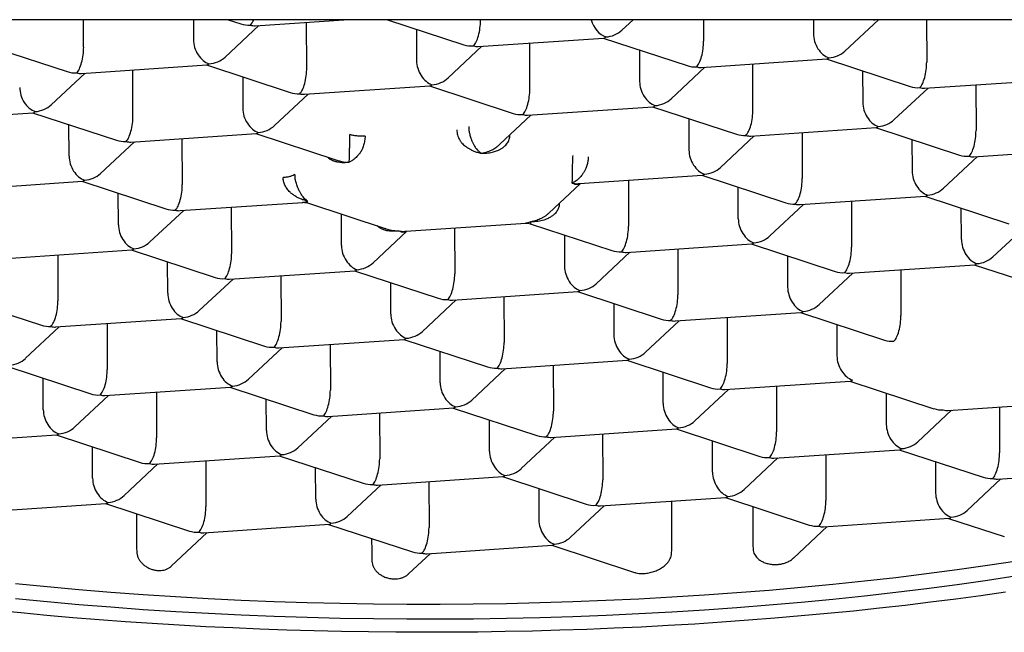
# Model space of a CAD drawing. Header units: millimetres. Extents: x 8 to 591, y 12 to 486.
# Tile 10 of 15: x 306.44 to 312.62, y 427.06 to 430.9. Entities that reach past the tile are written whole.
import ezdxf

# ---------------------------------------------------------------- set-up
doc = ezdxf.new("R2010")
doc.units = ezdxf.units.MM

msp = doc.modelspace()

# ---------------------------------------------------------------- linework, layer by layer
at = {"color": 7, "linetype": 'Continuous', "lineweight": 30}
for p, q in [((324.0956, 430.8986), (294.0395, 430.8986)), ((306.8419, 430.7261), (306.8413, 430.8986)), ((307.53, 430.8986), (307.5305, 430.7727)), ((307.7474, 430.8986), (307.8279, 430.8721)), ((307.9175, 430.8609), (308.474, 430.8986)), ((308.2411, 430.5952), (308.2402, 430.8827)), ((308.7481, 430.8986), (309.2271, 430.7412)), ((309.3309, 430.8986), (309.3309, 430.8946)), ((310.2176, 430.8329), (310.2878, 430.8986)), ((310.7297, 430.8986), (310.7302, 430.7637)), ((311.4185, 430.8986), (311.4188, 430.8104)), ((311.6168, 430.702), (311.827, 430.8986)), ((312.1285, 430.8986), (312.1294, 430.6329)), ((307.7285, 430.6644), (307.9403, 430.8624)), ((308.929, 430.8391), (308.9297, 430.6418)), ((309.3168, 430.73), (310.1032, 430.7833)), ((309.6404, 430.4643), (309.6394, 430.7518)), ((310.1005, 430.7831), (310.6264, 430.6104)), ((306.2122, 430.7454), (306.7381, 430.5727)), ((309.1278, 430.5335), (309.3396, 430.7315)), ((310.3283, 430.7083), (310.329, 430.511)), ((310.716, 430.5991), (311.5025, 430.6524)), ((311.4998, 430.6522), (312.0256, 430.4795)), ((306.6387, 430.365), (306.8505, 430.563)), ((306.8277, 430.5615), (307.6142, 430.6147)), ((307.1513, 430.2958), (307.1504, 430.5833)), ((307.6115, 430.6145), (308.1373, 430.4418)), ((310.527, 430.4026), (310.7388, 430.6007)), ((311.0396, 430.3335), (311.0387, 430.621)), ((311.7275, 430.5774), (311.7282, 430.3801)), ((307.8392, 430.5397), (307.8399, 430.3424)), ((312.1152, 430.4683), (312.9017, 430.5215)), ((308.227, 430.4306), (309.0134, 430.4838)), ((309.0107, 430.4837), (309.5366, 430.311)), ((311.9263, 430.2718), (312.1381, 430.4698)), ((312.4379, 430.4901), (312.4389, 430.2026)), ((308.038, 430.2341), (308.2498, 430.4321)), ((305.7379, 430.262), (306.5244, 430.3153)), ((306.5217, 430.3151), (307.0475, 430.1424)), ((309.6262, 430.2997), (310.4127, 430.353)), ((310.41, 430.3528), (310.9358, 430.1801)), ((309.4502, 430.1154), (309.649, 430.3013)), ((310.6377, 430.278), (310.6384, 430.0807)), ((306.7501, 430.043), (306.7494, 430.2403)), ((311.0254, 430.1688), (311.8119, 430.2221)), ((311.8092, 430.2219), (312.3351, 430.0492)), ((306.9482, 429.9347), (307.16, 430.1327)), ((307.1372, 430.1312), (307.9236, 430.1844)), ((307.4608, 429.8655), (307.4598, 430.153)), ((307.9209, 430.1842), (308.4305, 430.0169)), ((310.8365, 429.9723), (311.0483, 430.1704)), ((311.3481, 430.1907), (311.3491, 429.9032)), ((312.037, 430.1471), (312.0377, 429.9498)), ((312.4247, 430.038), (313.2112, 430.0912)), ((312.2357, 429.8415), (312.4475, 430.0395)), ((306.0474, 429.8318), (306.8338, 429.885)), ((306.8311, 429.8848), (307.357, 429.7121)), ((309.9525, 429.8706), (310.7221, 429.9227)), ((310.2583, 429.8913), (310.2593, 429.6038)), ((310.7194, 429.9225), (311.2453, 429.7498)), ((309.7603, 429.6856), (309.9585, 429.871)), ((310.9479, 429.6504), (310.9472, 429.8477)), ((307.0596, 429.6127), (307.0589, 429.81)), ((311.3349, 429.7386), (312.1214, 429.7918)), ((311.6576, 429.7604), (311.6585, 429.4729)), ((312.1187, 429.7916), (312.6445, 429.6189)), ((307.2576, 429.5044), (307.4694, 429.7024)), ((307.4466, 429.7009), (308.2162, 429.753)), ((307.7702, 429.4352), (307.7693, 429.7227)), ((308.2448, 429.7492), (308.7392, 429.5868)), ((311.1459, 429.5421), (311.3577, 429.7401)), ((312.3471, 429.5195), (312.3464, 429.7168)), ((308.4588, 429.4818), (308.4581, 429.6792)), ((308.8632, 429.5712), (309.6149, 429.6221)), ((309.1685, 429.5919), (309.1695, 429.3043)), ((309.6433, 429.6186), (310.1555, 429.4504)), ((312.5452, 429.4112), (312.7569, 429.6092)), ((308.6569, 429.3735), (308.8687, 429.5716)), ((309.8574, 429.5483), (309.8581, 429.351)), ((306.3568, 429.4015), (307.1433, 429.4547)), ((307.1406, 429.4545), (307.6664, 429.2819)), ((310.2451, 429.4391), (311.0316, 429.4924)), ((310.5678, 429.461), (310.5687, 429.1735)), ((311.0289, 429.4922), (311.5547, 429.3195)), ((306.6795, 429.4233), (306.6804, 429.1358)), ((310.0561, 429.2427), (310.2679, 429.4407)), ((311.2566, 429.4174), (311.2573, 429.2201)), ((307.369, 429.1824), (307.3683, 429.3797)), ((311.6443, 429.3083), (312.4308, 429.3615)), ((311.967, 429.3301), (311.968, 429.0426)), ((312.4281, 429.3613), (312.954, 429.1886)), ((307.5671, 429.0741), (307.7789, 429.2721)), ((307.756, 429.2706), (308.5425, 429.3239)), ((308.0787, 429.2925), (308.0797, 429.0049)), ((308.5398, 429.3237), (309.0657, 429.151)), ((311.4554, 429.1118), (311.6671, 429.3098)), ((308.7683, 429.0516), (308.7676, 429.2489)), ((306.0508, 429.1551), (306.5766, 428.9824)), ((309.1553, 429.1397), (309.9418, 429.193)), ((309.478, 429.1616), (309.4789, 428.8741)), ((309.9391, 429.1928), (310.4649, 429.0201)), ((308.9663, 428.9432), (309.1781, 429.1413)), ((310.1668, 429.118), (310.1675, 428.9207)), ((306.6662, 428.9712), (307.4527, 429.0244)), ((307.45, 429.0243), (307.9759, 428.8516)), ((310.5545, 429.0089), (311.341, 429.0621)), ((310.8772, 429.0307), (310.8782, 428.7432)), ((311.3383, 429.0619), (311.8642, 428.8892)), ((306.4773, 428.7747), (306.6891, 428.9727)), ((306.9889, 428.993), (306.9899, 428.7055)), ((310.3656, 428.8124), (310.5773, 429.0104)), ((311.5661, 428.9871), (311.5668, 428.7898)), ((307.6785, 428.7521), (307.6778, 428.9495)), ((307.8765, 428.6438), (308.0883, 428.8419)), ((308.0655, 428.8403), (308.852, 428.8936)), ((308.3882, 428.8622), (308.3891, 428.5747)), ((308.8493, 428.8934), (309.3751, 428.7207)), ((309.0777, 428.6213), (309.077, 428.8186)), ((306.3602, 428.7249), (306.8861, 428.5522)), ((309.2758, 428.513), (309.4875, 428.711)), ((309.4647, 428.7094), (310.2512, 428.7627)), ((309.7874, 428.7313), (309.7884, 428.4438)), ((310.2485, 428.7625), (310.7744, 428.5898)), ((306.5887, 428.4527), (306.588, 428.65)), ((310.477, 428.4904), (310.4763, 428.6877)), ((306.9757, 428.5409), (307.7622, 428.5942)), ((307.7595, 428.594), (308.2853, 428.4213)), ((310.864, 428.5786), (311.6505, 428.6318)), ((311.1866, 428.6004), (311.1876, 428.3129)), ((311.6478, 428.6316), (312.1736, 428.4589)), ((306.7867, 428.3444), (306.9985, 428.5425)), ((307.2984, 428.5628), (307.2993, 428.2752)), ((310.675, 428.3821), (310.8868, 428.5801)), ((311.8755, 428.5568), (311.8762, 428.3595)), ((307.9879, 428.3219), (307.9872, 428.5192)), ((308.3749, 428.41), (309.1614, 428.4633)), ((309.1587, 428.4631), (309.6846, 428.2904)), ((312.2632, 428.4477), (313.0497, 428.501)), ((312.5859, 428.4695), (312.5869, 428.182)), ((308.186, 428.2135), (308.3977, 428.4116)), ((308.6976, 428.4319), (308.6986, 428.1444)), ((312.0743, 428.2512), (312.286, 428.4492)), ((309.3872, 428.191), (309.3865, 428.3883)), ((305.8859, 428.2415), (306.6724, 428.2947)), ((306.6697, 428.2946), (307.1955, 428.1219)), ((309.5852, 428.0827), (309.797, 428.2807)), ((309.7742, 428.2792), (310.5607, 428.3324)), ((310.0968, 428.301), (310.0978, 428.0135)), ((310.558, 428.3322), (311.0838, 428.1595)), ((306.8981, 428.0225), (306.8974, 428.2198)), ((310.7864, 428.0601), (310.7857, 428.2574)), ((307.2851, 428.1106), (308.0716, 428.1639)), ((308.0689, 428.1637), (308.5948, 427.991)), ((311.1734, 428.1483), (311.9599, 428.2015)), ((311.4961, 428.1701), (311.4971, 427.8826)), ((311.9572, 428.2014), (312.4831, 428.0287)), ((307.0962, 427.9141), (307.308, 428.1122)), ((307.6078, 428.1325), (307.6088, 427.845)), ((310.9845, 427.9518), (311.1962, 428.1498)), ((312.185, 428.1266), (312.1857, 427.9292)), ((308.2974, 427.8916), (308.2967, 428.0889)), ((308.6844, 427.9797), (309.4709, 428.033)), ((309.4682, 428.0328), (309.994, 427.8601)), ((312.5727, 428.0174), (313.3592, 428.0707)), ((308.4954, 427.7833), (308.7072, 427.9813)), ((309.007, 428.0016), (309.008, 427.7141)), ((312.3837, 427.8209), (312.5955, 428.019)), ((309.6959, 427.958), (309.6966, 427.7607)), ((306.1953, 427.8112), (306.9818, 427.8645)), ((306.9791, 427.8643), (307.505, 427.6916)), ((309.8947, 427.6524), (310.1064, 427.8504)), ((310.0836, 427.8489), (310.8701, 427.9021)), ((310.5317, 427.6079), (310.5308, 427.8792)), ((310.8674, 427.9019), (311.3933, 427.7293)), ((311.038, 427.8459), (311.0387, 427.6422)), ((307.1726, 427.8008), (307.1731, 427.6258)), ((307.5946, 427.6803), (308.3811, 427.7336)), ((308.3784, 427.7334), (308.9042, 427.5607)), ((311.4829, 427.718), (312.2694, 427.7713)), ((312.2667, 427.7711), (312.6162, 427.6563)), ((307.3913, 427.4704), (307.6174, 427.6819)), ((311.2947, 427.5222), (311.5057, 427.7195)), ((308.6481, 427.6448), (308.6483, 427.566)), ((308.9938, 427.5495), (309.7803, 427.6027)), ((309.7776, 427.6025), (310.2965, 427.4321)), ((308.8793, 427.4226), (309.0166, 427.551))]:
    msp.add_line(p, q, dxfattribs=at)
at = {"color": 7, "linetype": 'Continuous', "lineweight": 30, "flags": 128}
for points in [[(309.077, 427.2333), (309.2857, 427.2348), (309.4943, 427.2379), (309.7027, 427.2426), (309.9106, 427.249), (310.1179, 427.257), (310.3245, 427.2666), (310.5303, 427.2779), (310.7351, 427.2907), (310.9387, 427.3052), (311.141, 427.3212), (311.342, 427.3388), (311.5414, 427.358), (311.7391, 427.3788), (311.9349, 427.4011), (312.1288, 427.4249), (312.3207, 427.4502), (312.5103, 427.477), (312.6975, 427.5053)], [(306.4149, 427.3623), (306.6126, 427.3428), (306.812, 427.3248), (307.0129, 427.3085), (307.2152, 427.2937), (307.4189, 427.2805), (307.6236, 427.2689), (307.8294, 427.2589), (308.036, 427.2505), (308.2434, 427.2438), (308.4513, 427.2387), (308.6596, 427.2353), (308.8682, 427.2335), (309.077, 427.2333)], [(312.6978, 427.4099), (312.5106, 427.3816), (312.321, 427.3548), (312.1292, 427.3295), (311.9353, 427.3057), (311.7394, 427.2834), (311.5417, 427.2627), (311.3423, 427.2435), (311.1414, 427.2258), (310.939, 427.2098), (310.7354, 427.1953), (310.5306, 427.1825), (310.3248, 427.1712), (310.1182, 427.1616), (309.9109, 427.1536), (309.703, 427.1472), (309.4947, 427.1425), (309.286, 427.1394), (309.0773, 427.1379)], [(312.6241, 427.3081), (312.4686, 427.2859), (312.3116, 427.2648), (312.1532, 427.2446), (311.9935, 427.2254), (311.8325, 427.2072), (311.6703, 427.19), (311.507, 427.1739), (311.3427, 427.1587), (311.1773, 427.1446), (311.0111, 427.1315), (310.844, 427.1194), (310.6762, 427.1084), (310.5077, 427.0984), (310.3385, 427.0895), (310.1688, 427.0817), (309.9987, 427.0748), (309.8281, 427.0691), (309.6572, 427.0644), (309.4861, 427.0608), (309.3148, 427.0583), (309.1434, 427.0568), (308.9719, 427.0564), (308.8005, 427.057), (308.6293, 427.0588), (308.4582, 427.0616), (308.2874, 427.0654), (308.1169, 427.0704), (307.9468, 427.0764), (307.7772, 427.0834), (307.6082, 427.0915), (307.4399, 427.1007), (307.2722, 427.1109), (307.1053, 427.1222), (306.9393, 427.1345), (306.7742, 427.1479), (306.6101, 427.1622), (306.447, 427.1776), (306.2851, 427.194)], [(309.0773, 427.1379), (308.8685, 427.1381), (308.6599, 427.1399), (308.4516, 427.1433), (308.2437, 427.1484), (308.0363, 427.1552), (307.8297, 427.1635), (307.624, 427.1735), (307.4192, 427.1851), (307.2156, 427.1983), (307.0132, 427.2131), (306.8123, 427.2294), (306.6129, 427.2474), (306.4152, 427.2669)]]:
    msp.add_lwpolyline(points, dxfattribs=at)
at = {"color": 7, "linetype": 'Continuous', "lineweight": 30}
for centre, major_axis, ratio, start_param, end_param in [((307.8875, 430.9841), (0.1388, 0.0306), 0.833227, 4.094576, 4.533352), ((307.8875, 430.9841), (0.0158, 0.1261), 0.327601, 3.516613, 4.008455), ((309.2867, 430.8533), (0.0158, 0.1261), 0.327601, 3.516613, 5.08741), ((310.1164, 430.9094), (-0.0513, 0.1181), 0.695464, 1.365699, 2.587535), ((311.7757, 431.0218), (-0.0513, 0.1181), 0.695464, 2.795178, 2.898801), ((307.8875, 430.9841), (-0.0513, 0.1181), 0.695464, 2.587535, 2.898801), ((310.1164, 430.9094), (0.1388, 0.0306), 0.833227, 4.533352, 5.330202), ((311.5156, 430.7786), (-0.0513, 0.1181), 0.695464, 1.016738, 2.587535), ((307.6273, 430.7409), (-0.0513, 0.1181), 0.695464, 1.016738, 2.587535), ((310.1164, 430.9094), (0.0158, 0.1261), 0.327601, 3.205347, 3.516613), ((310.6859, 430.7224), (0.0158, 0.1261), 0.327601, 3.516613, 5.08741), ((306.7977, 430.6847), (0.0158, 0.1261), 0.327601, 3.516613, 5.08741), ((309.2867, 430.8533), (0.1388, 0.0306), 0.833227, 4.094576, 4.533352), ((309.2867, 430.8533), (-0.0513, 0.1181), 0.695464, 2.587535, 2.898801), ((311.5156, 430.7786), (0.1388, 0.0306), 0.833227, 4.533352, 5.330202), ((307.6273, 430.7409), (0.1388, 0.0306), 0.833227, 4.533352, 5.330202), ((309.0266, 430.61), (-0.0513, 0.1181), 0.695464, 1.016738, 2.587535), ((311.5156, 430.7786), (0.0158, 0.1261), 0.327601, 3.205347, 3.516613), ((312.0852, 430.5915), (0.0158, 0.1261), 0.327601, 3.516613, 5.08741), ((306.7977, 430.6847), (0.1388, 0.0306), 0.833227, 4.094576, 4.533352), ((306.7977, 430.6847), (-0.0513, 0.1181), 0.695464, 2.587535, 2.898801), ((307.6273, 430.7409), (0.0158, 0.1261), 0.327601, 3.205347, 3.516613), ((308.1969, 430.5538), (0.0158, 0.1261), 0.327601, 3.516613, 5.08741), ((310.6859, 430.7224), (0.1388, 0.0306), 0.833227, 4.094576, 4.533352), ((310.6859, 430.7224), (-0.0513, 0.1181), 0.695464, 2.587535, 2.898801), ((309.0266, 430.61), (0.1388, 0.0306), 0.833227, 4.533352, 5.330202), ((310.4258, 430.4791), (-0.0513, 0.1181), 0.695464, 1.016738, 2.587535), ((306.5375, 430.4415), (-0.0513, 0.1181), 0.695464, 1.016738, 2.587535), ((308.1969, 430.5538), (0.1388, 0.0306), 0.833227, 4.094576, 4.533352), ((309.0266, 430.61), (0.0158, 0.1261), 0.327601, 3.205347, 3.516613), ((309.5961, 430.423), (0.0158, 0.1261), 0.327601, 3.516613, 5.08741), ((312.0852, 430.5915), (0.1388, 0.0306), 0.833227, 4.094576, 4.533352), ((312.0852, 430.5915), (-0.0513, 0.1181), 0.695464, 2.587535, 2.898801), ((308.1969, 430.5538), (-0.0513, 0.1181), 0.695464, 2.587535, 2.898801), ((310.4258, 430.4791), (0.1388, 0.0306), 0.833227, 4.533352, 5.330202), ((311.8251, 430.3483), (-0.0513, 0.1181), 0.695464, 1.016738, 2.587535), ((306.5375, 430.4415), (0.0158, 0.1261), 0.327601, 3.205347, 3.516613), ((306.5375, 430.4415), (0.1388, 0.0306), 0.833227, 4.533352, 5.330202), ((307.9368, 430.3106), (-0.0513, 0.1181), 0.695464, 1.016738, 2.587535), ((310.4258, 430.4791), (0.0158, 0.1261), 0.327601, 3.205347, 3.516613), ((310.9954, 430.2921), (0.0158, 0.1261), 0.327601, 3.516613, 5.08741), ((307.1071, 430.2544), (0.0158, 0.1261), 0.327601, 3.516613, 5.08741), ((309.5961, 430.423), (0.1388, 0.0306), 0.833227, 4.094576, 4.533352), ((309.5961, 430.423), (-0.0513, 0.1181), 0.695464, 2.587535, 2.898801), ((311.8251, 430.3483), (0.1388, 0.0306), 0.833227, 4.533352, 5.330202), ((307.9368, 430.3106), (0.1388, 0.0306), 0.833227, 4.533352, 5.330202), ((311.8251, 430.3483), (0.0158, 0.1261), 0.327601, 3.205347, 3.516613), ((312.3946, 430.1612), (0.0158, 0.1261), 0.327601, 3.516613, 5.08741), ((307.1071, 430.2544), (0.1388, 0.0306), 0.833227, 4.094576, 4.533352), ((307.1071, 430.2544), (-0.0513, 0.1181), 0.695464, 2.587535, 2.898801), ((307.9368, 430.3106), (0.0158, 0.1261), 0.327601, 3.205347, 3.516613), ((310.9954, 430.2921), (0.1388, 0.0306), 0.833227, 4.094576, 4.533352), ((310.9954, 430.2921), (-0.0513, 0.1181), 0.695464, 2.587535, 2.898801), ((310.7353, 430.0489), (-0.0513, 0.1181), 0.695464, 1.016738, 2.587535), ((306.847, 430.0112), (-0.0513, 0.1181), 0.695464, 1.016738, 2.587535), ((312.3946, 430.1612), (0.1388, 0.0306), 0.833227, 4.094576, 4.533352), ((312.3946, 430.1612), (-0.0513, 0.1181), 0.695464, 2.587535, 2.898801), ((310.7353, 430.0489), (0.1388, 0.0306), 0.833227, 4.533352, 5.330202), ((312.1345, 429.918), (-0.0513, 0.1181), 0.695464, 1.016738, 2.587535), ((306.847, 430.0112), (0.0158, 0.1261), 0.327601, 3.205347, 3.516613), ((306.847, 430.0112), (0.1388, 0.0306), 0.833227, 4.533352, 5.330202), ((310.7353, 430.0489), (0.0158, 0.1261), 0.327601, 3.205347, 3.516613), ((311.3048, 429.8618), (0.0158, 0.1261), 0.327601, 3.516613, 5.08741), ((307.4165, 429.8241), (0.0158, 0.1261), 0.327601, 3.516613, 5.08741), ((312.1345, 429.918), (0.1388, 0.0306), 0.833227, 4.533352, 5.330202), ((312.1345, 429.918), (0.0158, 0.1261), 0.327601, 3.205347, 3.516613), ((307.4165, 429.8241), (0.1388, 0.0306), 0.833227, 4.094576, 4.533352), ((307.4165, 429.8241), (-0.0513, 0.1181), 0.695464, 2.587535, 2.898801), ((311.3048, 429.8618), (0.1388, 0.0306), 0.833227, 4.094576, 4.533352), ((311.3048, 429.8618), (-0.0513, 0.1181), 0.695464, 2.587535, 2.898801), ((311.0447, 429.6186), (-0.0513, 0.1181), 0.695464, 1.016738, 2.587535), ((307.1564, 429.5809), (-0.0513, 0.1181), 0.695464, 1.016738, 2.587535), ((310.215, 429.5624), (0.0158, 0.1261), 0.327601, 3.516613, 5.08741), ((311.0447, 429.6186), (0.1388, 0.0306), 0.833227, 4.533352, 5.330202), ((312.444, 429.4877), (-0.0513, 0.1181), 0.695464, 1.016738, 2.587535), ((307.1564, 429.5809), (0.0158, 0.1261), 0.327601, 3.205347, 3.516613), ((307.1564, 429.5809), (0.1388, 0.0306), 0.833227, 4.533352, 5.330202), ((308.5557, 429.45), (-0.0513, 0.1181), 0.695464, 1.016738, 2.587535), ((311.0447, 429.6186), (0.0158, 0.1261), 0.327601, 3.205347, 3.516613), ((311.6143, 429.4315), (0.0158, 0.1261), 0.327601, 3.516613, 5.08741), ((307.726, 429.3939), (0.0158, 0.1261), 0.327601, 3.516613, 5.08741), ((310.215, 429.5624), (0.1388, 0.0306), 0.833227, 4.094576, 4.533352), ((310.215, 429.5624), (-0.0513, 0.1181), 0.695464, 2.587535, 2.898801), ((312.444, 429.4877), (0.1388, 0.0306), 0.833227, 4.533352, 5.330202), ((308.5557, 429.45), (0.0158, 0.1261), 0.327601, 3.205347, 3.516613), ((308.5557, 429.45), (0.1388, 0.0306), 0.833227, 4.533352, 5.330202), ((309.9549, 429.3192), (-0.0513, 0.1181), 0.695464, 1.016738, 2.587535), ((312.444, 429.4877), (0.0158, 0.1261), 0.327601, 3.205347, 3.516613), ((307.726, 429.3939), (0.1388, 0.0306), 0.833227, 4.094576, 4.533352), ((307.726, 429.3939), (-0.0513, 0.1181), 0.695464, 2.587535, 2.898801), ((309.1252, 429.263), (0.0158, 0.1261), 0.327601, 3.516613, 5.08741), ((311.6143, 429.4315), (0.1388, 0.0306), 0.833227, 4.094576, 4.533352), ((311.6143, 429.4315), (-0.0513, 0.1181), 0.695464, 2.587535, 2.898801), ((309.9549, 429.3192), (0.1388, 0.0306), 0.833227, 4.533352, 5.330202), ((311.3542, 429.1883), (-0.0513, 0.1181), 0.695464, 1.016738, 2.587535), ((307.4659, 429.1506), (-0.0513, 0.1181), 0.695464, 1.016738, 2.587535), ((309.1252, 429.263), (0.1388, 0.0306), 0.833227, 4.094576, 4.533352), ((309.1252, 429.263), (-0.0513, 0.1181), 0.695464, 2.587535, 2.898801), ((309.9549, 429.3192), (0.0158, 0.1261), 0.327601, 3.205347, 3.516613), ((310.5245, 429.1321), (0.0158, 0.1261), 0.327601, 3.516613, 5.08741), ((306.6362, 429.0944), (0.0158, 0.1261), 0.327601, 3.516613, 5.08741), ((311.3542, 429.1883), (0.1388, 0.0306), 0.833227, 4.533352, 5.330202), ((307.4659, 429.1506), (0.0158, 0.1261), 0.327601, 3.205347, 3.516613), ((307.4659, 429.1506), (0.1388, 0.0306), 0.833227, 4.533352, 5.330202), ((308.8651, 429.0197), (-0.0513, 0.1181), 0.695464, 1.016738, 2.587535), ((310.5245, 429.1321), (0.1388, 0.0306), 0.833227, 4.094576, 4.533352), ((311.3542, 429.1883), (0.0158, 0.1261), 0.327601, 3.205347, 3.516613), ((311.9237, 429.0012), (0.0158, 0.1261), 0.327601, 3.516613, 5.08741), ((306.6362, 429.0944), (0.1388, 0.0306), 0.833227, 4.094576, 4.533352), ((306.6362, 429.0944), (-0.0513, 0.1181), 0.695464, 2.587535, 2.898801), ((308.0354, 428.9636), (0.0158, 0.1261), 0.327601, 3.516613, 5.08741), ((310.5245, 429.1321), (-0.0513, 0.1181), 0.695464, 2.587535, 2.898801), ((308.8651, 429.0197), (0.0158, 0.1261), 0.327601, 3.205347, 3.516613), ((308.8651, 429.0197), (0.1388, 0.0306), 0.833227, 4.533352, 5.330202), ((310.2644, 428.8889), (-0.0513, 0.1181), 0.695464, 1.016738, 2.587535), ((308.0354, 428.9636), (0.1388, 0.0306), 0.833227, 4.094576, 4.533352), ((308.0354, 428.9636), (-0.0513, 0.1181), 0.695464, 2.587535, 2.898801), ((309.4347, 428.8327), (0.0158, 0.1261), 0.327601, 3.516613, 5.08741), ((311.9237, 429.0012), (0.1388, 0.0306), 0.833227, 4.094576, 4.533352), ((306.3761, 428.8512), (0.1388, 0.0306), 0.833227, 4.533352, 5.330202), ((310.2644, 428.8889), (0.1388, 0.0306), 0.833227, 4.533352, 5.330202), ((311.6636, 428.758), (-0.0513, 0.1181), 0.695464, 1.016738, 2.587535), ((307.7753, 428.7203), (-0.0513, 0.1181), 0.695464, 1.016738, 2.587535), ((309.4347, 428.8327), (0.1388, 0.0306), 0.833227, 4.094576, 4.533352), ((309.4347, 428.8327), (-0.0513, 0.1181), 0.695464, 2.587535, 2.898801), ((310.2644, 428.8889), (0.0158, 0.1261), 0.327601, 3.205347, 3.516613), ((310.8339, 428.7018), (0.0158, 0.1261), 0.327601, 3.516613, 5.08741), ((306.9456, 428.6642), (0.0158, 0.1261), 0.327601, 3.516613, 5.08741), ((307.7753, 428.7203), (0.0158, 0.1261), 0.327601, 3.205347, 3.516613), ((307.7753, 428.7203), (0.1388, 0.0306), 0.833227, 4.533352, 5.330202), ((309.1746, 428.5895), (-0.0513, 0.1181), 0.695464, 1.016738, 2.587535), ((310.8339, 428.7018), (0.1388, 0.0306), 0.833227, 4.094576, 4.533352), ((311.6636, 428.758), (0.0158, 0.1261), 0.327601, 3.205347, 3.516613), ((306.9456, 428.6642), (0.1388, 0.0306), 0.833227, 4.094576, 4.533352), ((306.9456, 428.6642), (-0.0513, 0.1181), 0.695464, 2.587535, 2.898801), ((308.3449, 428.5333), (0.0158, 0.1261), 0.327601, 3.516613, 5.08741), ((310.8339, 428.7018), (-0.0513, 0.1181), 0.695464, 2.587535, 2.898801), ((309.1746, 428.5895), (0.0158, 0.1261), 0.327601, 3.205347, 3.516613), ((309.1746, 428.5895), (0.1388, 0.0306), 0.833227, 4.533352, 5.330202), ((310.5738, 428.4586), (-0.0513, 0.1181), 0.695464, 1.016738, 2.587535), ((306.6855, 428.4209), (-0.0513, 0.1181), 0.695464, 1.016738, 2.587535), ((308.3449, 428.5333), (0.1388, 0.0306), 0.833227, 4.094576, 4.533352), ((308.3449, 428.5333), (-0.0513, 0.1181), 0.695464, 2.587535, 2.898801), ((309.7441, 428.4024), (0.0158, 0.1261), 0.327601, 3.516613, 5.08741), ((312.2332, 428.571), (0.1388, 0.0306), 0.833227, 4.094576, 4.533352), ((312.2332, 428.571), (-0.0513, 0.1181), 0.695464, 2.587535, 2.898801), ((306.6855, 428.4209), (0.1388, 0.0306), 0.833227, 4.533352, 5.330202), ((310.5738, 428.4586), (0.0158, 0.1261), 0.327601, 3.205347, 3.516613), ((310.5738, 428.4586), (0.1388, 0.0306), 0.833227, 4.533352, 5.330202), ((311.9731, 428.3277), (-0.0513, 0.1181), 0.695464, 1.016738, 2.587535), ((306.6855, 428.4209), (0.0158, 0.1261), 0.327601, 3.205347, 3.516613), ((308.0848, 428.2901), (-0.0513, 0.1181), 0.695464, 1.016738, 2.587535), ((309.7441, 428.4024), (0.1388, 0.0306), 0.833227, 4.094576, 4.533352), ((309.7441, 428.4024), (-0.0513, 0.1181), 0.695464, 2.587535, 2.898801), ((311.1434, 428.2715), (0.0158, 0.1261), 0.327601, 3.516613, 5.08741), ((307.2551, 428.2339), (0.0158, 0.1261), 0.327601, 3.516613, 5.08741), ((311.9731, 428.3277), (0.1388, 0.0306), 0.833227, 4.533352, 5.330202), ((308.0848, 428.2901), (0.0158, 0.1261), 0.327601, 3.205347, 3.516613), ((308.0848, 428.2901), (0.1388, 0.0306), 0.833227, 4.533352, 5.330202), ((309.484, 428.1592), (-0.0513, 0.1181), 0.695464, 1.016738, 2.587535), ((311.1434, 428.2715), (0.1388, 0.0306), 0.833227, 4.094576, 4.533352), ((311.9731, 428.3277), (0.0158, 0.1261), 0.327601, 3.205347, 3.516613), ((312.5426, 428.1407), (0.0158, 0.1261), 0.327601, 3.516613, 5.08741), ((307.2551, 428.2339), (0.1388, 0.0306), 0.833227, 4.094576, 4.533352), ((307.2551, 428.2339), (-0.0513, 0.1181), 0.695464, 2.587535, 2.898801), ((308.6543, 428.103), (0.0158, 0.1261), 0.327601, 3.516613, 5.08741), ((311.1434, 428.2715), (-0.0513, 0.1181), 0.695464, 2.587535, 2.898801), ((309.484, 428.1592), (0.0158, 0.1261), 0.327601, 3.205347, 3.516613), ((309.484, 428.1592), (0.1388, 0.0306), 0.833227, 4.533352, 5.330202), ((310.8833, 428.0283), (-0.0513, 0.1181), 0.695464, 1.016738, 2.587535), ((306.995, 427.9906), (-0.0513, 0.1181), 0.695464, 1.016738, 2.587535), ((308.6543, 428.103), (0.1388, 0.0306), 0.833227, 4.094576, 4.533352), ((308.6543, 428.103), (-0.0513, 0.1181), 0.695464, 2.587535, 2.898801), ((310.0536, 427.9721), (0.0158, 0.1261), 0.327601, 3.516613, 5.08741), ((312.5426, 428.1407), (0.1388, 0.0306), 0.833227, 4.094576, 4.533352), ((312.5426, 428.1407), (-0.0513, 0.1181), 0.695464, 2.587535, 2.898801), ((306.995, 427.9906), (0.1388, 0.0306), 0.833227, 4.533352, 5.330202), ((310.8833, 428.0283), (0.0158, 0.1261), 0.327601, 3.205347, 3.516613), ((310.8833, 428.0283), (0.1388, 0.0306), 0.833227, 4.533352, 5.330202), ((312.2825, 427.8974), (-0.0513, 0.1181), 0.695464, 1.016738, 2.587535), ((306.995, 427.9906), (0.0158, 0.1261), 0.327601, 3.205347, 3.516613), ((307.5645, 427.8036), (0.0158, 0.1261), 0.327601, 3.516613, 5.08741), ((308.3942, 427.8598), (-0.0513, 0.1181), 0.695464, 1.016738, 2.587535), ((310.0536, 427.9721), (0.1388, 0.0306), 0.833227, 4.094576, 4.533352), ((310.0536, 427.9721), (-0.0513, 0.1181), 0.695464, 2.587535, 2.898801), ((311.4528, 427.8413), (0.0158, 0.1261), 0.327601, 3.516613, 5.08741), ((308.3942, 427.8598), (0.1388, 0.0306), 0.833227, 4.533352, 5.330202), ((312.2825, 427.8974), (0.1388, 0.0306), 0.833227, 4.533352, 5.330202), ((308.3942, 427.8598), (0.0158, 0.1261), 0.327601, 3.205347, 3.516613), ((309.7935, 427.7289), (-0.0513, 0.1181), 0.695464, 1.016738, 2.587535), ((311.4528, 427.8413), (0.1388, 0.0306), 0.833227, 4.094576, 4.533352), ((311.4528, 427.8413), (-0.0513, 0.1181), 0.695464, 2.587535, 2.898801), ((312.2825, 427.8974), (0.0158, 0.1261), 0.327601, 3.205347, 3.516613), ((307.5645, 427.8036), (0.1388, 0.0306), 0.833227, 4.094576, 4.533352), ((307.5645, 427.8036), (-0.0513, 0.1181), 0.695464, 2.587535, 2.898801), ((308.9638, 427.6727), (0.0158, 0.1261), 0.327601, 3.516613, 5.08741), ((309.7935, 427.7289), (0.0158, 0.1261), 0.327601, 3.205347, 3.516613), ((309.7935, 427.7289), (0.1388, 0.0306), 0.833227, 4.533352, 5.330202), ((308.9638, 427.6727), (0.1388, 0.0306), 0.833227, 4.094576, 4.533352), ((308.9638, 427.6727), (-0.0513, 0.1181), 0.695464, 2.587535, 2.898801)]:
    msp.add_ellipse(centre, major_axis=major_axis, ratio=ratio, start_param=start_param, end_param=end_param, dxfattribs=at)
for points, knots in [([(309.1827, 430.2077), (309.183, 430.2023), (309.1834, 430.1916), (309.1866, 430.1755), (309.1916, 430.1604), (309.1974, 430.1484), (309.2032, 430.1392), (309.2085, 430.132), (309.2189, 430.1197), (309.2298, 430.1098), (309.2404, 430.1019), (309.2448, 430.0988), (309.2501, 430.0954), (309.2562, 430.0916), (309.2632, 430.0875), (309.2742, 430.0816), (309.2902, 430.0741), (309.3121, 430.0659), (309.328, 430.0624), (309.3364, 430.0605)], [0, 0, 0, 0, 0.069848, 0.136982, 0.202107, 0.265999, 0.300978, 0.337702, 0.37628, 0.50382, 0.522931, 0.546077, 0.573262, 0.604493, 0.63977, 0.679095, 0.769873, 0.876842, 1, 1, 1, 1]), ([(309.2569, 430.2281), (309.2572, 430.2202), (309.2578, 430.2042), (309.2628, 430.179), (309.2682, 430.1607), (309.2726, 430.1489), (309.275, 430.1428), (309.2775, 430.1368), (309.2819, 430.127), (309.2892, 430.1125), (309.2993, 430.0963), (309.3109, 430.0818), (309.3231, 430.0696), (309.3318, 430.0636), (309.3364, 430.0605)], [0, 0, 0, 0, 0.099697, 0.203419, 0.314212, 0.343375, 0.373171, 0.403632, 0.434788, 0.528737, 0.654087, 0.755272, 0.870569, 1, 1, 1, 1]), ([(308.5068, 430.0043), (308.5073, 430.0096), (308.5083, 430.0193), (308.5092, 430.0373), (308.5095, 430.0516), (308.5096, 430.0612), (308.5097, 430.0702), (308.5099, 430.0835), (308.5105, 430.1024), (308.5113, 430.1281), (308.5118, 430.1537), (308.5118, 430.1698), (308.5118, 430.1776)], [0, 0, 0, 0, 0.188494, 0.345364, 0.412009, 0.470782, 0.52172, 0.564876, 0.685431, 0.796371, 0.90021, 1, 1, 1, 1]), ([(308.607, 430.1687), (308.6064, 430.159), (308.6051, 430.1395), (308.5986, 430.1099), (308.5911, 430.0903), (308.5853, 430.0788), (308.5826, 430.0739), (308.5797, 430.0691), (308.5766, 430.0645), (308.5727, 430.0591), (308.5672, 430.0524), (308.5594, 430.0438), (308.5493, 430.0338), (308.5371, 430.0231), (308.5227, 430.0124), (308.5123, 430.0071), (308.5068, 430.0043)], [0, 0, 0, 0, 0.123369, 0.245507, 0.370197, 0.39582, 0.421713, 0.447901, 0.474411, 0.501265, 0.544227, 0.603232, 0.678305, 0.769456, 0.876688, 1, 1, 1, 1]), ([(309.3364, 430.0605), (309.3509, 430.0609), (309.3768, 430.0617), (309.4104, 430.0689), (309.4345, 430.0768), (309.4497, 430.0833), (309.4592, 430.0884), (309.4658, 430.0924), (309.4722, 430.0968), (309.4839, 430.106), (309.4989, 430.1222), (309.5128, 430.1482), (309.5148, 430.1671), (309.5159, 430.1766)], [0, 0, 0, 0, 0.178861, 0.321589, 0.428167, 0.498627, 0.532146, 0.565136, 0.597644, 0.629719, 0.754437, 0.876603, 1, 1, 1, 1]), ([(309.3364, 430.0605), (309.3499, 430.0634), (309.3745, 430.0687), (309.4029, 430.0818), (309.4213, 430.0928), (309.4325, 430.1005), (309.4418, 430.108), (309.4482, 430.1131), (309.4511, 430.1164), (309.4517, 430.117)], [0, 0, 0, 0, 0.327321, 0.599726, 0.715455, 0.817516, 0.905969, 0.98091, 1, 1, 1, 1]), ([(308.5068, 430.0043), (308.4979, 430.0032), (308.4815, 430.0011), (308.4589, 430.0016), (308.4431, 430.0035), (308.4327, 430.0055), (308.4266, 430.0069), (308.4212, 430.0083), (308.4164, 430.0097), (308.4122, 430.0111), (308.4086, 430.0124), (308.3985, 430.0165), (308.3877, 430.0226), (308.377, 430.031), (308.3735, 430.0345), (308.3719, 430.0361)], [0, 0, 0, 0, 0.177139, 0.330994, 0.461561, 0.5104, 0.55496, 0.595244, 0.631252, 0.662989, 0.690457, 0.713663, 0.897105, 0.952591, 1, 1, 1, 1]), ([(308.4306, 430.0173), (308.4408, 430.0141), (308.4656, 430.0065), (308.4915, 430.0051), (308.5068, 430.0043)], [0, 0, 0, 0, 0.411348, 1, 1, 1, 1]), ([(309.906, 429.8734), (309.9065, 429.8784), (309.9074, 429.8874), (309.9078, 429.9028), (309.9078, 429.9131), (309.9077, 429.9184), (309.9076, 429.9232), (309.9075, 429.9276), (309.9074, 429.9315), (309.9072, 429.9413), (309.9074, 429.9542), (309.9079, 429.971), (309.9086, 429.9888), (309.9105, 430.0147), (309.9109, 430.0359), (309.9111, 430.0468)], [0, 0, 0, 0, 0.178743, 0.321074, 0.360442, 0.395758, 0.427022, 0.454237, 0.477408, 0.49654, 0.624218, 0.681429, 0.734585, 0.863334, 1, 1, 1, 1]), ([(310.0063, 430.0379), (310.006, 430.03), (310.0053, 430.014), (309.9998, 429.9889), (309.9932, 429.97), (309.9873, 429.957), (309.9832, 429.9491), (309.977, 429.9381), (309.9665, 429.9234), (309.9504, 429.9052), (309.9299, 429.8864), (309.9144, 429.878), (309.906, 429.8734)], [0, 0, 0, 0, 0.0997213, 0.2034688, 0.3142882, 0.353317, 0.3934911, 0.4348829, 0.5288545, 0.6542349, 0.8112509, 1, 1, 1, 1]), ([(308.2466, 429.7611), (308.2378, 429.7631), (308.221, 429.7668), (308.1977, 429.776), (308.1799, 429.785), (308.1667, 429.7929), (308.1575, 429.7991), (308.1493, 429.8051), (308.1424, 429.8107), (308.1312, 429.8208), (308.1172, 429.8366), (308.1035, 429.86), (308.0947, 429.8844), (308.0935, 429.9004), (308.0929, 429.9083)], [0, 0, 0, 0, 0.129397, 0.244538, 0.345446, 0.399185, 0.447819, 0.491365, 0.529844, 0.563287, 0.683693, 0.79482, 0.899231, 1, 1, 1, 1]), ([(308.2466, 429.7611), (308.2422, 429.7641), (308.234, 429.7697), (308.2228, 429.7808), (308.2138, 429.792), (308.2068, 429.8025), (308.2016, 429.8115), (308.1977, 429.8189), (308.1945, 429.8252), (308.1915, 429.8311), (308.1887, 429.8373), (308.1832, 429.8497), (308.1758, 429.8699), (308.1684, 429.8993), (308.1675, 429.9189), (308.1671, 429.9287)], [0, 0, 0, 0, 0.123415, 0.230699, 0.321851, 0.396873, 0.455776, 0.498584, 0.532086, 0.565061, 0.597557, 0.629623, 0.754331, 0.87653, 1, 1, 1, 1]), ([(309.906, 429.8734), (309.919, 429.8714), (309.9352, 429.8688), (309.9508, 429.8709), (309.954, 429.8713)], [0, 0, 0, 0, 0.799051, 1, 1, 1, 1]), ([(309.9581, 429.8709), (309.958, 429.8709), (309.957, 429.87), (309.9539, 429.8681), (309.948, 429.8652), (309.9383, 429.8634), (309.9239, 429.8644), (309.9124, 429.8702), (309.906, 429.8734)], [0, 0, 0, 0, 0.004607, 0.067956, 0.198358, 0.397149, 0.664374, 1, 1, 1, 1]), ([(308.2162, 429.7536), (308.2179, 429.7535), (308.2279, 429.7532), (308.2382, 429.7575), (308.2466, 429.7611)], [0, 0, 0, 0, 0.1742708, 1, 1, 1, 1]), ([(308.2448, 429.7492), (308.2448, 429.7492), (308.2448, 429.749), (308.2453, 429.7509), (308.2462, 429.7574), (308.2466, 429.7611)], [0, 0, 0, 0, 0.0042417, 0.445659, 1, 1, 1, 1]), ([(308.215, 429.753), (308.2191, 429.7532), (308.2284, 429.7536), (308.2396, 429.7506), (308.2459, 429.7489)], [0, 0, 0, 0, 0.436317, 1, 1, 1, 1]), ([(309.8253, 429.7463), (309.8247, 429.7386), (309.8235, 429.7229), (309.8132, 429.7005), (309.8009, 429.685), (309.7901, 429.6748), (309.7828, 429.6689), (309.7715, 429.6609), (309.7535, 429.6512), (309.7257, 429.6405), (309.6889, 429.6316), (309.6611, 429.6307), (309.6459, 429.6302)], [0, 0, 0, 0, 0.099721, 0.203469, 0.314288, 0.353317, 0.393491, 0.434883, 0.528855, 0.654235, 0.811251, 1, 1, 1, 1]), ([(309.7599, 429.6861), (309.7557, 429.682), (309.7501, 429.6766), (309.7423, 429.6708), (309.7368, 429.6668), (309.7302, 429.6624), (309.7222, 429.6575), (309.707, 429.6491), (309.6816, 429.6379), (309.6587, 429.633), (309.6459, 429.6302)], [0, 0, 0, 0, 0.128875, 0.170003, 0.221336, 0.282892, 0.35468, 0.436706, 0.686413, 1, 1, 1, 1]), ([(308.8162, 429.574), (308.8028, 429.5726), (308.7781, 429.5699), (308.7497, 429.5736), (308.7312, 429.5783), (308.7201, 429.5821), (308.7108, 429.5861), (308.6982, 429.5927), (308.6898, 429.5999), (308.6836, 429.6051)], [0, 0, 0, 0, 0.276882, 0.506788, 0.604222, 0.689958, 0.764046, 0.826563, 1, 1, 1, 1]), ([(308.7359, 429.5882), (308.7371, 429.5877), (308.7491, 429.583), (308.7759, 429.5768), (308.8018, 429.575), (308.8162, 429.574)], [0, 0, 0, 0, 0.048208, 0.470487, 1, 1, 1, 1]), ([(308.8162, 429.574), (308.8285, 429.5721), (308.8449, 429.5696), (308.8608, 429.5714), (308.8648, 429.5719)], [0, 0, 0, 0, 0.754005, 1, 1, 1, 1]), ([(308.8675, 429.5715), (308.8663, 429.5706), (308.8616, 429.567), (308.8515, 429.5644), (308.8353, 429.5645), (308.823, 429.5707), (308.8162, 429.574)], [0, 0, 0, 0, 0.076766, 0.322455, 0.630137, 1, 1, 1, 1]), ([(309.6133, 429.622), (309.6175, 429.6223), (309.627, 429.6228), (309.6383, 429.6199), (309.6447, 429.6182)], [0, 0, 0, 0, 0.438646, 1, 1, 1, 1]), ([(309.6459, 429.6302), (309.6378, 429.6269), (309.6272, 429.6226), (309.6167, 429.6226), (309.6141, 429.6226)], [0, 0, 0, 0, 0.760089, 1, 1, 1, 1]), ([(309.6459, 429.6302), (309.6453, 429.6262), (309.6444, 429.6194), (309.6437, 429.6191), (309.6434, 429.619)], [0, 0, 0, 0, 0.588124, 1, 1, 1, 1]), ([(307.1731, 427.6258), (307.1732, 427.6149), (307.1734, 427.5931), (307.1744, 427.5721), (307.1748, 427.5616)], [0, 0, 0, 0, 0.498802, 1, 1, 1, 1]), ([(310.5282, 427.5435), (310.5292, 427.554), (310.5313, 427.575), (310.5316, 427.5969), (310.5317, 427.6079)], [0, 0, 0, 0, 0.498359, 1, 1, 1, 1]), ([(311.0387, 427.6422), (311.0388, 427.6313), (311.039, 427.6095), (311.0401, 427.5887), (311.0406, 427.5782)], [0, 0, 0, 0, 0.498353, 1, 1, 1, 1]), ([(307.1748, 427.5616), (307.1755, 427.5551), (307.1769, 427.5423), (307.1835, 427.5238), (307.1932, 427.5065), (307.206, 427.4906), (307.2217, 427.4763), (307.2401, 427.464), (307.2605, 427.4543), (307.2834, 427.447), (307.306, 427.4436), (307.3272, 427.4437), (307.3455, 427.4464), (307.3626, 427.4517), (307.3778, 427.4597), (307.3873, 427.4661), (307.3911, 427.4703), (307.3912, 427.4705)], [0, 0, 0, 0, 0.0707794, 0.1415802, 0.2121984, 0.2828322, 0.3568173, 0.4307947, 0.506334, 0.5818377, 0.6683997, 0.7340756, 0.7997529, 0.865355, 0.9309734, 0.9981473, 1, 1, 1, 1]), ([(308.6483, 427.566), (308.6484, 427.5551), (308.6486, 427.5332), (308.6496, 427.5123), (308.6501, 427.5018)], [0, 0, 0, 0, 0.498726, 1, 1, 1, 1]), ([(310.2966, 427.4324), (310.2997, 427.4314), (310.3088, 427.4282), (310.3253, 427.4258), (310.3419, 427.4248), (310.3624, 427.4254), (310.3869, 427.4285), (310.4176, 427.4366), (310.4465, 427.4483), (310.4713, 427.4625), (310.4919, 427.4785), (310.5069, 427.4944), (310.5176, 427.5105), (310.5251, 427.5264), (310.5271, 427.5377), (310.5282, 427.5435)], [0, 0, 0, 0, 0.037023, 0.106868, 0.176758, 0.211062, 0.319387, 0.427815, 0.533309, 0.638758, 0.723558, 0.808252, 0.871469, 0.934618, 1, 1, 1, 1]), ([(311.0406, 427.5782), (311.0413, 427.5726), (311.0427, 427.5613), (311.0487, 427.5461), (311.0571, 427.5326), (311.0695, 427.5187), (311.0865, 427.5056), (311.1088, 427.4942), (311.1335, 427.4863), (311.1628, 427.4814), (311.1922, 427.4811), (311.2201, 427.4852), (311.2434, 427.4914), (311.2655, 427.5011), (311.283, 427.5116), (311.2915, 427.5197), (311.2944, 427.5225)], [0, 0, 0, 0, 0.05614, 0.112349, 0.167993, 0.223687, 0.308957, 0.394323, 0.481405, 0.568477, 0.680996, 0.75143, 0.821796, 0.892805, 0.963746, 1, 1, 1, 1]), ([(308.6501, 427.5018), (308.6508, 427.4956), (308.6522, 427.4832), (308.6587, 427.4657), (308.6681, 427.4497), (308.6805, 427.4349), (308.6959, 427.4216), (308.7146, 427.4099), (308.736, 427.4005), (308.7617, 427.3934), (308.7872, 427.3908), (308.8109, 427.3921), (308.8303, 427.3958), (308.8485, 427.402), (308.8648, 427.4109), (308.875, 427.418), (308.8791, 427.4224), (308.8792, 427.4226)], [0, 0, 0, 0, 0.066936, 0.13391, 0.200551, 0.267224, 0.34022, 0.413229, 0.493559, 0.573854, 0.674818, 0.739503, 0.804167, 0.868936, 0.933709, 0.997205, 1, 1, 1, 1])]:
    msp.add_open_spline(points, degree=3, knots=knots, dxfattribs=at)
for points in [[(308.607, 430.1687), (308.5983, 430.1684), (308.581, 430.1676), (308.555, 430.1691), (308.5309, 430.1723), (308.5182, 430.1759), (308.5118, 430.1776)], [(308.1671, 429.9287), (308.1638, 429.9262), (308.1571, 429.9213), (308.1397, 429.9153), (308.1181, 429.9106), (308.1013, 429.9091), (308.0929, 429.9083)]]:
    msp.add_open_spline(points, degree=3, dxfattribs=at)

doc.saveas('drawing.dxf')
